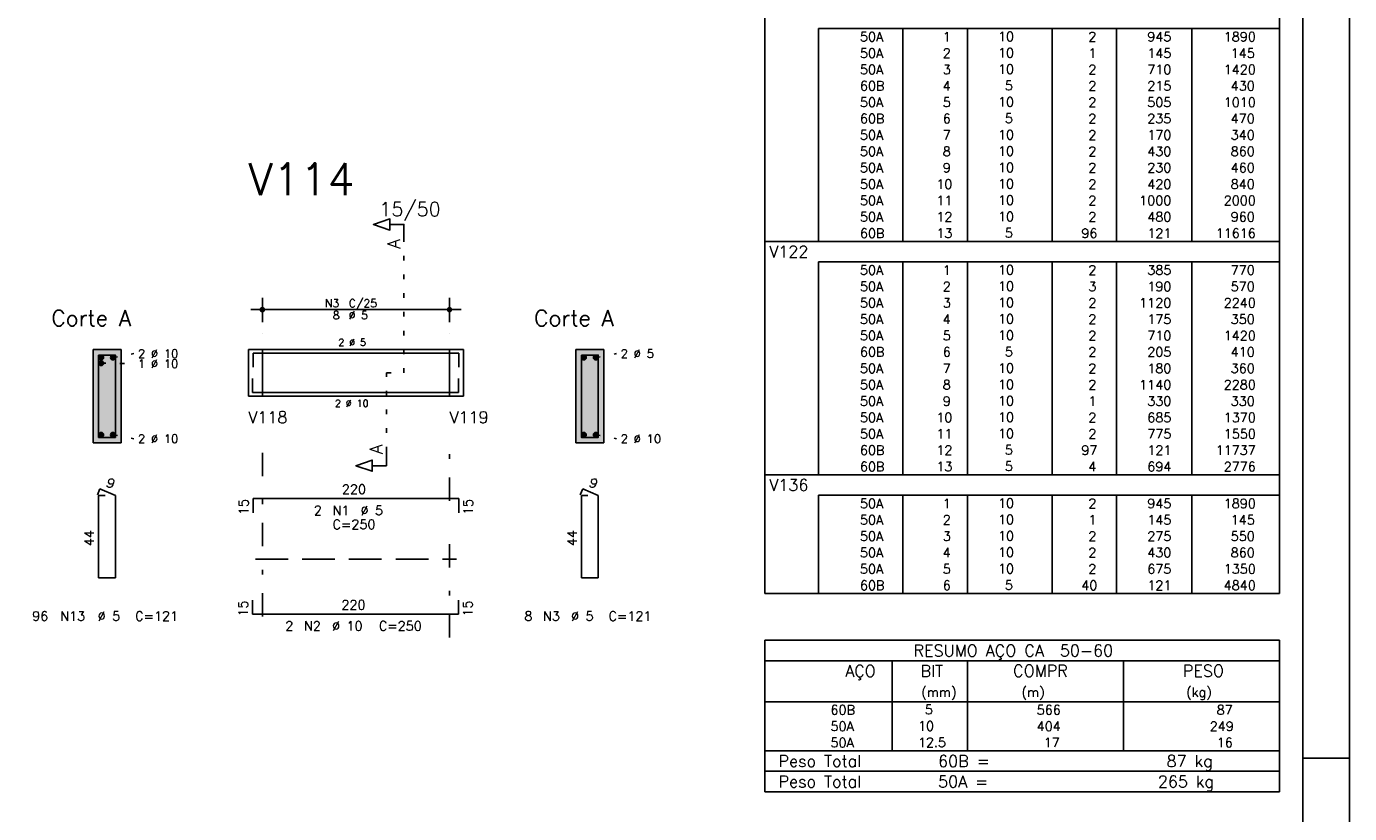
# Model space of a CAD drawing. Extents: x 0 to 84.1, y 0 to 59.4.
# Tile 6 of 7: x 55.8 to 84.1, y 28.5 to 45.3. Entities that reach past the tile are written whole.
import ezdxf

# ---------------------------------------------------------------- set-up
doc = ezdxf.new("R2010")
doc.units = 0
for name, pattern in [('ESTILO_TQS_0001', [1, 0.7, -0.3]), ('ESTILO_TQS_0002', [0.4, 0.1, -0.3]), ('ESTILO_TQS_0003', [1.5, 0.5, -0.4, 0.1, -0.5])]:
    doc.linetypes.add(name, pattern=pattern)
for name, color, linetype in [('1', 1, 'CONTINUOUS'), ('10', 10, 'CONTINUOUS'), ('2', 2, 'CONTINUOUS'), ('4', 4, 'CONTINUOUS'), ('6', 6, 'CONTINUOUS'), ('7', 7, 'CONTINUOUS')]:
    doc.layers.add(name, color=color, linetype=linetype)
doc.styles.get("Standard").update_dxf_attribs({"font": 'ROMANS.SHX'})

msp = doc.modelspace()

# ---------------------------------------------------------------- linework, layer by layer
at = {"layer": '1', "linetype": 'ESTILO_TQS_0002'}
for p, q in [((63.885, 37.94), (63.885, 40.81)), ((57.665, 38.265), (58.11, 38.35)), ((60.56, 38.44), (60.86, 38.44)), ((60.86, 38.44), (60.86, 37.44)), ((64.86, 38.44), (64.86, 37.44)), ((64.86, 38.44), (65.16, 38.44)), ((67.985, 38.265), (68.43, 38.35)), ((57.415, 38.145), (58.11, 38.134)), ((63.51, 36.255), (63.51, 37.94)), ((63.51, 37.94), (63.885, 37.94)), ((60.56, 37.44), (60.86, 37.44)), ((64.86, 37.44), (65.16, 37.44)), ((57.665, 36.615), (58.11, 36.53)), ((67.985, 36.615), (68.43, 36.53))]:
    msp.add_line(p, q, dxfattribs=at)
at = {"layer": '1', "linetype": 'ESTILO_TQS_0001'}
msp.add_line((60.71, 33.955), (65.01, 33.955), dxfattribs=at)
at = {"layer": '1', "linetype": 'CONTINUOUS'}
for centre in [(57.415, 38.265), (57.415, 38.145), (57.665, 38.265), (67.735, 38.265), (67.985, 38.265), (57.415, 36.615), (57.665, 36.615), (67.735, 36.615), (67.985, 36.615)]:
    msp.add_circle(centre, 0.05, dxfattribs=at)
for points in [[(57.465, 38.265), (57.39, 38.308301), (57.368015, 38.282101)], [(57.465, 38.265), (57.368015, 38.282101), (57.368015, 38.247899)], [(57.465, 38.265), (57.368015, 38.247899), (57.39, 38.221699)], [(57.465, 38.145), (57.39, 38.188301), (57.368015, 38.162101)], [(57.465, 38.265), (57.423682, 38.31424), (57.39, 38.308301)], [(57.465, 38.265), (57.39, 38.221699), (57.423682, 38.21576)], [(57.465, 38.145), (57.423682, 38.19424), (57.39, 38.188301)], [(57.465, 38.265), (57.453302, 38.297139), (57.423682, 38.31424)], [(57.465, 38.265), (57.423682, 38.21576), (57.453302, 38.232861)], [(57.465, 38.145), (57.453302, 38.177139), (57.423682, 38.19424)], [(57.465, 38.265), (57.453302, 38.232861), (57.465, 38.265)], [(57.715, 38.265), (57.64, 38.308301), (57.618015, 38.282101)], [(57.715, 38.265), (57.618015, 38.282101), (57.618015, 38.247899)], [(57.715, 38.265), (57.618015, 38.247899), (57.64, 38.221699)], [(57.715, 38.265), (57.673682, 38.31424), (57.64, 38.308301)], [(57.715, 38.265), (57.64, 38.221699), (57.673682, 38.21576)], [(57.715, 38.265), (57.703302, 38.297139), (57.673682, 38.31424)], [(57.715, 38.265), (57.673682, 38.21576), (57.703302, 38.232861)], [(57.715, 38.265), (57.703302, 38.232861), (57.715, 38.265)], [(67.785, 38.265), (67.71, 38.308301), (67.688015, 38.282101)], [(67.785, 38.265), (67.688015, 38.282101), (67.688015, 38.247899)], [(67.785, 38.265), (67.688015, 38.247899), (67.71, 38.221699)], [(67.785, 38.265), (67.743682, 38.31424), (67.71, 38.308301)], [(67.785, 38.265), (67.71, 38.221699), (67.743682, 38.21576)], [(67.785, 38.265), (67.773302, 38.297139), (67.743682, 38.31424)], [(67.785, 38.265), (67.743682, 38.21576), (67.773302, 38.232861)], [(67.785, 38.265), (67.773302, 38.232861), (67.785, 38.265)], [(68.035, 38.265), (67.96, 38.308301), (67.938015, 38.282101)], [(68.035, 38.265), (67.938015, 38.282101), (67.938015, 38.247899)], [(68.035, 38.265), (67.938015, 38.247899), (67.96, 38.221699)], [(68.035, 38.265), (67.993682, 38.31424), (67.96, 38.308301)], [(68.035, 38.265), (67.96, 38.221699), (67.993682, 38.21576)], [(68.035, 38.265), (68.023302, 38.297139), (67.993682, 38.31424)], [(68.035, 38.265), (67.993682, 38.21576), (68.023302, 38.232861)], [(68.035, 38.265), (68.023302, 38.232861), (68.035, 38.265)], [(57.465, 38.145), (57.368015, 38.162101), (57.368015, 38.127899)], [(57.465, 38.145), (57.368015, 38.127899), (57.39, 38.101699)], [(57.465, 38.145), (57.39, 38.101699), (57.423682, 38.09576)], [(57.465, 38.145), (57.423682, 38.09576), (57.453302, 38.112861)], [(57.465, 38.145), (57.453302, 38.112861), (57.465, 38.145)], [(57.465, 36.615), (57.39, 36.658301), (57.368015, 36.632101)], [(57.465, 36.615), (57.368015, 36.632101), (57.368015, 36.597899)], [(57.465, 36.615), (57.368015, 36.597899), (57.39, 36.571699)], [(57.465, 36.615), (57.423682, 36.66424), (57.39, 36.658301)], [(57.465, 36.615), (57.39, 36.571699), (57.423682, 36.56576)], [(57.465, 36.615), (57.453302, 36.647139), (57.423682, 36.66424)], [(57.465, 36.615), (57.423682, 36.56576), (57.453302, 36.582861)], [(57.465, 36.615), (57.453302, 36.582861), (57.465, 36.615)], [(57.715, 36.615), (57.64, 36.658301), (57.618015, 36.632101)], [(57.715, 36.615), (57.618015, 36.632101), (57.618015, 36.597899)], [(57.715, 36.615), (57.618015, 36.597899), (57.64, 36.571699)], [(57.715, 36.615), (57.673682, 36.66424), (57.64, 36.658301)], [(57.715, 36.615), (57.64, 36.571699), (57.673682, 36.56576)], [(57.715, 36.615), (57.703302, 36.647139), (57.673682, 36.66424)], [(57.715, 36.615), (57.673682, 36.56576), (57.703302, 36.582861)], [(57.715, 36.615), (57.703302, 36.582861), (57.715, 36.615)], [(67.785, 36.615), (67.71, 36.658301), (67.688015, 36.632101)], [(67.785, 36.615), (67.688015, 36.632101), (67.688015, 36.597899)], [(67.785, 36.615), (67.688015, 36.597899), (67.71, 36.571699)], [(67.785, 36.615), (67.743682, 36.66424), (67.71, 36.658301)], [(67.785, 36.615), (67.71, 36.571699), (67.743682, 36.56576)], [(67.785, 36.615), (67.773302, 36.647139), (67.743682, 36.66424)], [(67.785, 36.615), (67.743682, 36.56576), (67.773302, 36.582861)], [(67.785, 36.615), (67.773302, 36.582861), (67.785, 36.615)], [(68.035, 36.615), (67.96, 36.658301), (67.938015, 36.632101)], [(68.035, 36.615), (67.938015, 36.632101), (67.938015, 36.597899)], [(68.035, 36.615), (67.938015, 36.597899), (67.96, 36.571699)], [(68.035, 36.615), (67.993682, 36.66424), (67.96, 36.658301)], [(68.035, 36.615), (67.96, 36.571699), (67.993682, 36.56576)], [(68.035, 36.615), (68.023302, 36.647139), (67.993682, 36.66424)], [(68.035, 36.615), (67.993682, 36.56576), (68.023302, 36.582861)], [(68.035, 36.615), (68.023302, 36.582861), (68.035, 36.615)]]:
    msp.add_solid(points, dxfattribs=at)
at = {"layer": '10', "linetype": 'CONTINUOUS'}
for points in [[(57.84, 36.44), (57.84, 38.44), (57.24, 38.44)], [(57.84, 36.44), (57.24, 38.44), (57.24, 36.44)], [(68.16, 36.44), (68.16, 38.44), (67.56, 38.44)], [(68.16, 36.44), (67.56, 38.44), (67.56, 36.44)], [(57.84, 36.44), (57.24, 36.44), (57.84, 36.44)], [(68.16, 36.44), (67.56, 36.44), (68.16, 36.44)]]:
    msp.add_solid(points, dxfattribs=at)
at = {"layer": '2', "linetype": 'CONTINUOUS'}
for p, q in [((84.100006, 0), (84.100006, 59.400002)), ((71.6, 45.297507), (71.6, 45.735007)), ((82.6, 45.297507), (82.6, 45.735007)), ((71.6, 44.947507), (71.6, 45.297507)), ((82.6, 45.297507), (72.75, 45.297507)), ((72.75, 45.297507), (72.75, 44.947507)), ((74.55, 45.297507), (74.55, 44.947507)), ((75.93, 45.297507), (75.93, 44.947507)), ((77.74, 45.297507), (77.74, 44.947507)), ((79.12, 45.297507), (79.12, 44.947507)), ((80.73, 45.297507), (80.73, 44.947507)), ((82.6, 44.947507), (82.6, 45.297507)), ((71.6, 44.597507), (71.6, 44.947507)), ((72.75, 44.947507), (72.75, 44.597507)), ((74.55, 44.947507), (74.55, 44.597507)), ((75.93, 44.947507), (75.93, 44.597507)), ((77.74, 44.947507), (77.74, 44.597507)), ((79.12, 44.947507), (79.12, 44.597507)), ((80.73, 44.947507), (80.73, 44.597507)), ((82.6, 44.597507), (82.6, 44.947507)), ((71.6, 44.247507), (71.6, 44.597507)), ((72.75, 44.597507), (72.75, 44.247507)), ((74.55, 44.597507), (74.55, 44.247507)), ((75.93, 44.597507), (75.93, 44.247507)), ((77.74, 44.597507), (77.74, 44.247507)), ((79.12, 44.597507), (79.12, 44.247507)), ((80.73, 44.597507), (80.73, 44.247507)), ((82.6, 44.247507), (82.6, 44.597507)), ((71.6, 43.897507), (71.6, 44.247507)), ((72.75, 44.247507), (72.75, 43.897507)), ((74.55, 44.247507), (74.55, 43.897507)), ((75.93, 44.247507), (75.93, 43.897507)), ((77.74, 44.247507), (77.74, 43.897507)), ((79.12, 44.247507), (79.12, 43.897507)), ((80.73, 44.247507), (80.73, 43.897507)), ((82.6, 43.897507), (82.6, 44.247507)), ((71.6, 43.547507), (71.6, 43.897507)), ((72.75, 43.897507), (72.75, 43.547507)), ((74.55, 43.897507), (74.55, 43.547507)), ((75.93, 43.897507), (75.93, 43.547507)), ((77.74, 43.897507), (77.74, 43.547507)), ((79.12, 43.897507), (79.12, 43.547507)), ((80.73, 43.897507), (80.73, 43.547507)), ((82.6, 43.547507), (82.6, 43.897507)), ((71.6, 43.197507), (71.6, 43.547507)), ((72.75, 43.547507), (72.75, 43.197507)), ((74.55, 43.547507), (74.55, 43.197507)), ((75.93, 43.547507), (75.93, 43.197507)), ((77.74, 43.547507), (77.74, 43.197507)), ((79.12, 43.547507), (79.12, 43.197507)), ((80.73, 43.547507), (80.73, 43.197507)), ((82.6, 43.197507), (82.6, 43.547507)), ((71.6, 42.847508), (71.6, 43.197507)), ((72.75, 43.197507), (72.75, 42.847508)), ((74.55, 43.197507), (74.55, 42.847508)), ((75.93, 43.197507), (75.93, 42.847508)), ((77.74, 43.197507), (77.74, 42.847508)), ((79.12, 43.197507), (79.12, 42.847508)), ((80.73, 43.197507), (80.73, 42.847508)), ((82.6, 42.847508), (82.6, 43.197507)), ((71.6, 42.497508), (71.6, 42.847508)), ((72.75, 42.847508), (72.75, 42.497508)), ((74.55, 42.847508), (74.55, 42.497508)), ((75.93, 42.847508), (75.93, 42.497508)), ((77.74, 42.847508), (77.74, 42.497508)), ((79.12, 42.847508), (79.12, 42.497508)), ((80.73, 42.847508), (80.73, 42.497508)), ((82.6, 42.497508), (82.6, 42.847508)), ((71.6, 42.147508), (71.6, 42.497508)), ((72.75, 42.497508), (72.75, 42.147508)), ((74.55, 42.497508), (74.55, 42.147508)), ((75.93, 42.497508), (75.93, 42.147508)), ((77.74, 42.497508), (77.74, 42.147508)), ((79.12, 42.497508), (79.12, 42.147508)), ((80.73, 42.497508), (80.73, 42.147508)), ((82.6, 42.147508), (82.6, 42.497508)), ((71.6, 41.797508), (71.6, 42.147508)), ((72.75, 42.147508), (72.75, 41.797508)), ((74.55, 42.147508), (74.55, 41.797508)), ((75.93, 42.147508), (75.93, 41.797508)), ((77.74, 42.147508), (77.74, 41.797508)), ((79.12, 42.147508), (79.12, 41.797508)), ((80.73, 42.147508), (80.73, 41.797508)), ((82.6, 41.797508), (82.6, 42.147508)), ((71.6, 41.447508), (71.6, 41.797508)), ((72.75, 41.797508), (72.75, 41.447508)), ((74.55, 41.797508), (74.55, 41.447508)), ((75.93, 41.797508), (75.93, 41.447508)), ((77.74, 41.797508), (77.74, 41.447508)), ((79.12, 41.797508), (79.12, 41.447508)), ((80.73, 41.797508), (80.73, 41.447508)), ((82.6, 41.447508), (82.6, 41.797508)), ((71.6, 41.097508), (71.6, 41.447508)), ((72.75, 41.447508), (72.75, 41.097508)), ((74.55, 41.447508), (74.55, 41.097508)), ((75.93, 41.447508), (75.93, 41.097508)), ((77.74, 41.447508), (77.74, 41.097508)), ((79.12, 41.447508), (79.12, 41.097508)), ((80.73, 41.447508), (80.73, 41.097508)), ((82.6, 41.097508), (82.6, 41.447508)), ((71.6, 40.747508), (71.6, 41.097508)), ((72.75, 41.097508), (72.75, 40.747508)), ((74.55, 41.097508), (74.55, 40.747508)), ((75.93, 41.097508), (75.93, 40.747508)), ((77.74, 41.097508), (77.74, 40.747508)), ((79.12, 41.097508), (79.12, 40.747508)), ((80.73, 41.097508), (80.73, 40.747508)), ((82.6, 40.747508), (82.6, 41.097508)), ((71.6, 40.310008), (71.6, 40.747508)), ((71.6, 40.747508), (82.6, 40.747508)), ((82.6, 40.310008), (82.6, 40.747508)), ((71.6, 39.960008), (71.6, 40.310008)), ((82.6, 40.310008), (72.75, 40.310008)), ((72.75, 40.310008), (72.75, 39.960008)), ((74.55, 40.310008), (74.55, 39.960008)), ((75.93, 40.310008), (75.93, 39.960008)), ((77.74, 40.310008), (77.74, 39.960008)), ((79.12, 40.310008), (79.12, 39.960008)), ((80.73, 40.310008), (80.73, 39.960008)), ((82.6, 39.960008), (82.6, 40.310008)), ((71.6, 39.610008), (71.6, 39.960008)), ((72.75, 39.960008), (72.75, 39.610008)), ((74.55, 39.960008), (74.55, 39.610008)), ((75.93, 39.960008), (75.93, 39.610008)), ((77.74, 39.960008), (77.74, 39.610008)), ((79.12, 39.960008), (79.12, 39.610008)), ((80.73, 39.960008), (80.73, 39.610008)), ((82.6, 39.610008), (82.6, 39.960008)), ((71.6, 39.260008), (71.6, 39.610008)), ((72.75, 39.610008), (72.75, 39.260008)), ((74.55, 39.610008), (74.55, 39.260008)), ((75.93, 39.610008), (75.93, 39.260008)), ((77.74, 39.610008), (77.74, 39.260008)), ((79.12, 39.610008), (79.12, 39.260008)), ((80.73, 39.610008), (80.73, 39.260008)), ((82.6, 39.260008), (82.6, 39.610008)), ((60.86, 39.02), (60.86, 39.54)), ((64.86, 39.02), (64.86, 39.54)), ((60.61, 39.29), (65.11, 39.29)), ((71.6, 38.910008), (71.6, 39.260008)), ((72.75, 39.260008), (72.75, 38.910008)), ((74.55, 39.260008), (74.55, 38.910008)), ((75.93, 39.260008), (75.93, 38.910008)), ((77.74, 39.260008), (77.74, 38.910008)), ((79.12, 39.260008), (79.12, 38.910008)), ((80.73, 39.260008), (80.73, 38.910008)), ((82.6, 38.910008), (82.6, 39.260008)), ((60.86, 38.77), (60.86, 38.77)), ((64.86, 38.77), (64.86, 38.77)), ((71.6, 38.560009), (71.6, 38.910008)), ((72.75, 38.910008), (72.75, 38.560009)), ((74.55, 38.910008), (74.55, 38.560009)), ((75.93, 38.910008), (75.93, 38.560009)), ((77.74, 38.910008), (77.74, 38.560009)), ((79.12, 38.910008), (79.12, 38.560009)), ((80.73, 38.910008), (80.73, 38.560009)), ((82.6, 38.560009), (82.6, 38.910008)), ((71.6, 38.210009), (71.6, 38.560009)), ((72.75, 38.560009), (72.75, 38.210009)), ((74.55, 38.560009), (74.55, 38.210009)), ((75.93, 38.560009), (75.93, 38.210009)), ((77.74, 38.560009), (77.74, 38.210009)), ((79.12, 38.560009), (79.12, 38.210009)), ((80.73, 38.560009), (80.73, 38.210009)), ((82.6, 38.210009), (82.6, 38.560009)), ((57.84, 38.44), (57.24, 38.44)), ((57.24, 38.44), (57.24, 36.44)), ((57.84, 36.44), (57.84, 38.44)), ((60.56, 38.44), (60.56, 37.44)), ((60.56, 38.44), (60.56, 37.44)), ((60.56, 38.44), (60.56, 37.44)), ((60.56, 38.44), (60.86, 38.44)), ((60.86, 38.44), (64.86, 38.44)), ((60.86, 38.44), (60.86, 37.44)), ((64.86, 38.44), (64.86, 37.44)), ((64.86, 38.44), (64.86, 37.44)), ((64.86, 38.44), (65.16, 38.44)), ((65.16, 38.44), (65.16, 37.44)), ((65.16, 38.44), (65.16, 37.44)), ((68.16, 38.44), (67.56, 38.44)), ((67.56, 38.44), (67.56, 36.44)), ((68.16, 36.44), (68.16, 38.44)), ((71.6, 37.860009), (71.6, 38.210009)), ((72.75, 38.210009), (72.75, 37.860009)), ((74.55, 38.210009), (74.55, 37.860009)), ((75.93, 38.210009), (75.93, 37.860009)), ((77.74, 38.210009), (77.74, 37.860009)), ((79.12, 38.210009), (79.12, 37.860009)), ((80.73, 38.210009), (80.73, 37.860009)), ((82.6, 37.860009), (82.6, 38.210009)), ((71.6, 37.510009), (71.6, 37.860009)), ((72.75, 37.860009), (72.75, 37.510009)), ((74.55, 37.860009), (74.55, 37.510009)), ((75.93, 37.860009), (75.93, 37.510009)), ((77.74, 37.860009), (77.74, 37.510009)), ((79.12, 37.860009), (79.12, 37.510009)), ((80.73, 37.860009), (80.73, 37.510009)), ((82.6, 37.510009), (82.6, 37.860009)), ((60.56, 37.44), (60.86, 37.44)), ((60.86, 37.44), (64.86, 37.44)), ((64.86, 37.44), (65.16, 37.44)), ((71.6, 37.160009), (71.6, 37.510009)), ((72.75, 37.510009), (72.75, 37.160009)), ((74.55, 37.510009), (74.55, 37.160009)), ((75.93, 37.510009), (75.93, 37.160009)), ((77.74, 37.510009), (77.74, 37.160009)), ((79.12, 37.510009), (79.12, 37.160009)), ((80.73, 37.510009), (80.73, 37.160009)), ((82.6, 37.160009), (82.6, 37.510009)), ((71.6, 36.810009), (71.6, 37.160009)), ((72.75, 37.160009), (72.75, 36.810009)), ((74.55, 37.160009), (74.55, 36.810009)), ((75.93, 37.160009), (75.93, 36.810009)), ((77.74, 37.160009), (77.74, 36.810009)), ((79.12, 37.160009), (79.12, 36.810009)), ((80.73, 37.160009), (80.73, 36.810009)), ((82.6, 36.810009), (82.6, 37.160009)), ((71.6, 36.460009), (71.6, 36.810009)), ((72.75, 36.810009), (72.75, 36.460009)), ((74.55, 36.810009), (74.55, 36.460009)), ((75.93, 36.810009), (75.93, 36.460009)), ((77.74, 36.810009), (77.74, 36.460009)), ((79.12, 36.810009), (79.12, 36.460009)), ((80.73, 36.810009), (80.73, 36.460009)), ((82.6, 36.460009), (82.6, 36.810009)), ((57.24, 36.44), (57.84, 36.44)), ((67.56, 36.44), (68.16, 36.44)), ((71.6, 36.110009), (71.6, 36.460009)), ((72.75, 36.460009), (72.75, 36.110009)), ((74.55, 36.460009), (74.55, 36.110009)), ((75.93, 36.460009), (75.93, 36.110009)), ((77.74, 36.460009), (77.74, 36.110009)), ((79.12, 36.460009), (79.12, 36.110009)), ((80.73, 36.460009), (80.73, 36.110009)), ((82.6, 36.110009), (82.6, 36.460009)), ((71.6, 35.760009), (71.6, 36.110009)), ((72.75, 36.110009), (72.75, 35.760009)), ((74.55, 36.110009), (74.55, 35.760009)), ((75.93, 36.110009), (75.93, 35.760009)), ((77.74, 36.110009), (77.74, 35.760009)), ((79.12, 36.110009), (79.12, 35.760009)), ((80.73, 36.110009), (80.73, 35.760009)), ((82.6, 35.760009), (82.6, 36.110009)), ((71.6, 35.322509), (71.6, 35.760009)), ((71.6, 35.760009), (82.6, 35.760009)), ((82.6, 35.322509), (82.6, 35.760009)), ((71.6, 34.972509), (71.6, 35.322509)), ((82.6, 35.322509), (72.75, 35.322509)), ((72.75, 35.322509), (72.75, 34.972509)), ((74.55, 35.322509), (74.55, 34.972509)), ((75.93, 35.322509), (75.93, 34.972509)), ((77.74, 35.322509), (77.74, 34.972509)), ((79.12, 35.322509), (79.12, 34.972509)), ((80.73, 35.322509), (80.73, 34.972509)), ((82.6, 34.972509), (82.6, 35.322509)), ((71.6, 34.62251), (71.6, 34.972509)), ((72.75, 34.972509), (72.75, 34.62251)), ((74.55, 34.972509), (74.55, 34.62251)), ((75.93, 34.972509), (75.93, 34.62251)), ((77.74, 34.972509), (77.74, 34.62251)), ((79.12, 34.972509), (79.12, 34.62251)), ((80.73, 34.972509), (80.73, 34.62251)), ((82.6, 34.62251), (82.6, 34.972509)), ((71.6, 34.27251), (71.6, 34.62251)), ((72.75, 34.62251), (72.75, 34.27251)), ((74.55, 34.62251), (74.55, 34.27251)), ((75.93, 34.62251), (75.93, 34.27251)), ((77.74, 34.62251), (77.74, 34.27251)), ((79.12, 34.62251), (79.12, 34.27251)), ((80.73, 34.62251), (80.73, 34.27251)), ((82.6, 34.27251), (82.6, 34.62251)), ((71.6, 33.92251), (71.6, 34.27251)), ((72.75, 34.27251), (72.75, 33.92251)), ((74.55, 34.27251), (74.55, 33.92251)), ((75.93, 34.27251), (75.93, 33.92251)), ((77.74, 34.27251), (77.74, 33.92251)), ((79.12, 34.27251), (79.12, 33.92251)), ((80.73, 34.27251), (80.73, 33.92251)), ((82.6, 33.92251), (82.6, 34.27251)), ((71.6, 33.57251), (71.6, 33.92251)), ((72.75, 33.92251), (72.75, 33.57251)), ((74.55, 33.92251), (74.55, 33.57251)), ((75.93, 33.92251), (75.93, 33.57251)), ((77.74, 33.92251), (77.74, 33.57251)), ((79.12, 33.92251), (79.12, 33.57251)), ((80.73, 33.92251), (80.73, 33.57251)), ((82.6, 33.57251), (82.6, 33.92251)), ((71.6, 33.22251), (71.6, 33.57251)), ((72.75, 33.57251), (72.75, 33.22251)), ((74.55, 33.57251), (74.55, 33.22251)), ((75.93, 33.57251), (75.93, 33.22251)), ((77.74, 33.57251), (77.74, 33.22251)), ((79.12, 33.57251), (79.12, 33.22251)), ((80.73, 33.57251), (80.73, 33.22251)), ((82.6, 33.22251), (82.6, 33.57251)), ((71.6, 33.22251), (82.6, 33.22251)), ((71.6, 32.22251), (71.6, 30.91001)), ((71.6, 32.22251), (82.6, 32.22251)), ((82.6, 32.22251), (82.6, 30.91001)), ((71.6, 31.78501), (82.6, 31.78501)), ((74.32, 30.91001), (74.32, 31.78501)), ((75.93, 30.91001), (75.93, 31.78501)), ((79.265, 30.91001), (79.265, 31.78501)), ((71.6, 30.91001), (82.6, 30.91001)), ((71.6, 30.56001), (71.6, 30.91001)), ((74.32, 30.91001), (74.32, 30.56001)), ((75.93, 30.56001), (75.93, 30.91001)), ((79.265, 30.91001), (79.265, 30.56001)), ((82.6, 30.56001), (82.6, 30.91001)), ((71.6, 30.210009), (71.6, 30.56001)), ((74.32, 30.56001), (74.32, 30.21001)), ((75.93, 30.210009), (75.93, 30.56001)), ((79.265, 30.56001), (79.265, 30.210009)), ((82.6, 30.210009), (82.6, 30.56001)), ((71.6, 29.860009), (71.6, 30.210009)), ((74.32, 30.210009), (74.32, 29.860009)), ((75.93, 29.860009), (75.93, 30.210009)), ((79.265, 30.210009), (79.265, 29.860009)), ((82.6, 29.860009), (82.6, 30.210009)), ((71.6, 29.860009), (82.6, 29.860009)), ((71.6, 29.422509), (71.6, 29.860009)), ((71.6, 29.860009), (82.6, 29.860009)), ((82.6, 29.422509), (82.6, 29.860009)), ((84.100006, 29.700001), (83.100006, 29.700001)), ((82.6, 29.422509), (71.6, 29.422509)), ((71.6, 28.985009), (71.6, 29.422509)), ((71.6, 29.422509), (82.6, 29.422509)), ((82.6, 28.985009), (82.6, 29.422509)), ((82.6, 28.985009), (71.6, 28.985009)), ((71.6, 28.985009), (82.6, 28.985009))]:
    msp.add_line(p, q, dxfattribs=at)
at = {"layer": '2', "linetype": 'ESTILO_TQS_0003'}
for p, q in [((60.86, 32.732), (60.86, 36.24)), ((64.86, 35.202), (64.86, 36.24)), ((64.86, 32.28), (64.86, 34.398))]:
    msp.add_line(p, q, dxfattribs=at)
at = {"layer": '2', "linetype": 'CONTINUOUS'}
for points in [[(83.100006, 1), (2.5, 1), (2.5, 58.400002), (83.100006, 58.400002), (83.100006, 1)], [(63.885, 40.81), (63.885, 41.11), (63.585, 41.11), (63.585, 40.99), (63.235, 41.11), (63.585, 41.23), (63.585, 41.11)], [(63.51, 36.255), (63.51, 35.955), (63.21, 35.955), (63.21, 35.835), (62.86, 35.955), (63.21, 36.075), (63.21, 35.955)]]:
    msp.add_lwpolyline(points, dxfattribs=at)
for centre, radius in [((60.86, 39.29), 0.041625), ((64.86, 39.29), 0.041625), ((60.86, 39.29), 0.02075), ((64.86, 39.29), 0.02075)]:
    msp.add_circle(centre, radius, dxfattribs=at)
at = {"layer": '4', "linetype": 'CONTINUOUS'}
for p, q in [((60.66, 38.06), (60.66, 38.36)), ((60.66, 38.36), (65.06, 38.36)), ((65.06, 38.36), (65.06, 38.06)), ((60.65, 37.82), (60.65, 37.52)), ((65.05, 37.52), (65.05, 37.82)), ((60.65, 37.52), (65.05, 37.52))]:
    msp.add_line(p, q, dxfattribs=at)
for points in [[(57.36, 38.32), (57.36, 36.56), (57.72, 36.56), (57.72, 38.32), (57.36, 38.32)], [(67.68, 38.32), (67.68, 36.56), (68.04, 36.56), (68.04, 38.32), (67.68, 38.32)]]:
    msp.add_lwpolyline(points, dxfattribs=at)
at = {"layer": '6', "linetype": 'CONTINUOUS'}
for p, q in [((57.388338, 35.46), (57.333893, 35.33102)), ((57.72, 35.32), (57.388338, 35.46)), ((67.708338, 35.46), (67.653893, 35.33102)), ((68.04, 35.32), (67.708338, 35.46)), ((57.5, 35.32), (57.36, 35.32)), ((57.36, 35.32), (57.36, 33.56)), ((57.72, 33.56), (57.72, 35.32)), ((60.66, 34.95), (60.66, 35.25)), ((60.66, 35.25), (65.06, 35.25)), ((65.06, 35.25), (65.06, 34.95)), ((67.82, 35.32), (67.68, 35.32)), ((67.68, 35.32), (67.68, 33.56)), ((68.04, 33.56), (68.04, 35.32)), ((57.36, 33.56), (57.72, 33.56)), ((67.68, 33.56), (68.04, 33.56)), ((60.65, 33.08), (60.65, 32.78)), ((65.05, 32.78), (65.05, 33.08)), ((60.65, 32.78), (65.05, 32.78))]:
    msp.add_line(p, q, dxfattribs=at)

# ---------------------------------------------------------------- texts
at = {"layer": '2', "linetype": 'CONTINUOUS'}
for s, height, p in [('     50A', 0.2, (72.889661, 45.022507)), ('  1', 0.2, (75.13, 45.022507)), ('   10  ', 0.2, (76.136543, 45.028551)), ('    2', 0.2, (77.92, 45.022507)), ('   945', 0.2, (79.33, 45.022507)), ('   1890', 0.2, (80.963622, 45.022507)), ('     50A', 0.2, (72.889661, 44.672507)), ('  2', 0.2, (75.13, 44.672507)), ('   10  ', 0.2, (76.136543, 44.678551)), ('    1', 0.2, (77.92, 44.672507)), ('   145', 0.2, (79.33, 44.672507)), ('    145', 0.2, (80.963622, 44.672507)), ('     50A', 0.2, (72.889661, 44.322507)), ('  3', 0.2, (75.13, 44.322507)), ('   10  ', 0.2, (76.136543, 44.328551)), ('    2', 0.2, (77.92, 44.322507)), ('   710', 0.2, (79.33, 44.322507)), ('   1420', 0.2, (80.963622, 44.322507)), ('     60B', 0.2, (72.889661, 43.972507)), ('  4', 0.2, (75.13, 43.972507)), ('    5  ', 0.2, (76.136543, 43.978551)), ('    2', 0.2, (77.92, 43.972507)), ('   215', 0.2, (79.33, 43.972507)), ('    430', 0.2, (80.963622, 43.972507)), ('     50A', 0.2, (72.889661, 43.622507)), ('  5', 0.2, (75.13, 43.622507)), ('   10  ', 0.2, (76.136543, 43.628551)), ('    2', 0.2, (77.92, 43.622507)), ('   505', 0.2, (79.33, 43.622507)), ('   1010', 0.2, (80.963622, 43.622507)), ('     60B', 0.2, (72.889661, 43.272507)), ('  6', 0.2, (75.13, 43.272507)), ('    5  ', 0.2, (76.136543, 43.278551)), ('    2', 0.2, (77.92, 43.272507)), ('   235', 0.2, (79.33, 43.272507)), ('    470', 0.2, (80.963622, 43.272507)), ('     50A', 0.2, (72.889661, 42.922507)), ('  7', 0.2, (75.13, 42.922507)), ('   10  ', 0.2, (76.136543, 42.928551)), ('    2', 0.2, (77.92, 42.922507)), ('   170', 0.2, (79.33, 42.922507)), ('    340', 0.2, (80.963622, 42.922507)), ('     50A', 0.2, (72.889661, 42.572507)), ('  8', 0.2, (75.13, 42.572507)), ('   10  ', 0.2, (76.136543, 42.578551)), ('    2', 0.2, (77.92, 42.572507)), ('   430', 0.2, (79.33, 42.572507)), ('    860', 0.2, (80.963622, 42.572507)), ('     50A', 0.2, (72.889661, 42.222508)), ('  9', 0.2, (75.13, 42.222508)), ('   10  ', 0.2, (76.136543, 42.228551)), ('    2', 0.2, (77.92, 42.222508)), ('   230', 0.2, (79.33, 42.222508)), ('    460', 0.2, (80.963622, 42.222508)), ('     50A', 0.2, (72.889661, 41.872508)), (' 10', 0.2, (75.13, 41.872508)), ('   10  ', 0.2, (76.136543, 41.878552)), ('    2', 0.2, (77.92, 41.872508)), ('   420', 0.2, (79.33, 41.872508)), ('    840', 0.2, (80.963622, 41.872508)), ('15/50', 0.3, (63.36, 41.29)), ('     50A', 0.2, (72.889661, 41.522508)), (' 11', 0.2, (75.13, 41.522508)), ('   10  ', 0.2, (76.136543, 41.528552)), ('    2', 0.2, (77.92, 41.522508)), ('  1000', 0.2, (79.33, 41.522508)), ('   2000', 0.2, (80.963622, 41.522508)), ('     50A', 0.2, (72.889661, 41.172508)), (' 12', 0.2, (75.13, 41.172508)), ('   10  ', 0.2, (76.136543, 41.178552)), ('    2', 0.2, (77.92, 41.172508)), ('   480', 0.2, (79.33, 41.172508)), ('    960', 0.2, (80.963622, 41.172508)), ('     60B', 0.2, (72.889661, 40.822508)), (' 13', 0.2, (75.13, 40.822508)), ('    5  ', 0.2, (76.136543, 40.828552)), ('   96', 0.2, (77.92, 40.822508)), ('   121', 0.2, (79.33, 40.822508)), ('  11616', 0.2, (80.963622, 40.822508)), ('V122', 0.25, (71.695798, 40.403758)), ('     50A', 0.2, (72.889661, 40.035008)), ('  1', 0.2, (75.13, 40.035008)), ('   10  ', 0.2, (76.136543, 40.041052)), ('    2', 0.2, (77.92, 40.035008)), ('   385', 0.2, (79.33, 40.035008)), ('    770', 0.2, (80.963622, 40.035008)), ('     50A', 0.2, (72.889661, 39.685008)), ('  2', 0.2, (75.13, 39.685008)), ('   10  ', 0.2, (76.136543, 39.691052)), ('    3', 0.2, (77.92, 39.685008)), ('   190', 0.2, (79.33, 39.685008)), ('    570', 0.2, (80.963622, 39.685008)), ('N3', 0.17, (62.197, 39.341)), ('C/25', 0.17, (62.707, 39.341)), ('     50A', 0.2, (72.889661, 39.335008)), ('  3', 0.2, (75.13, 39.335008)), ('   10  ', 0.2, (76.136543, 39.341052)), ('    2', 0.2, (77.92, 39.335008)), ('  1120', 0.2, (79.33, 39.335008)), ('   2240', 0.2, (80.963622, 39.335008)), ('Corte A', 0.34, (56.35, 38.94)), ('8', 0.17, (62.367, 39.086)), ('%%c 5', 0.17, (62.707, 39.086)), ('Corte A', 0.34, (66.67, 38.94)), ('     50A', 0.2, (72.889661, 38.985008)), ('  4', 0.2, (75.13, 38.985008)), ('   10  ', 0.2, (76.136543, 38.991052)), ('    2', 0.2, (77.92, 38.985008)), ('   175', 0.2, (79.33, 38.985008)), ('    350', 0.2, (80.963622, 38.985008)), ('     50A', 0.2, (72.889661, 38.635008)), ('  5', 0.2, (75.13, 38.635008)), ('   10  ', 0.2, (76.136543, 38.641052)), ('    2', 0.2, (77.92, 38.635008)), ('   710', 0.2, (79.33, 38.635008)), ('   1420', 0.2, (80.963622, 38.635008)), ('2 %%c 5', 0.15, (62.485, 38.515)), ('     60B', 0.2, (72.889661, 38.285008)), ('  6', 0.2, (75.13, 38.285008)), ('    5  ', 0.2, (76.136543, 38.291052)), ('    2', 0.2, (77.92, 38.285008)), ('   205', 0.2, (79.33, 38.285008)), ('    410', 0.2, (80.963622, 38.285008)), ('2 %%c 10', 0.18, (58.2, 38.26)), ('1 %%c 10', 0.18, (58.2, 38.044)), ('2 %%c 5', 0.18, (68.52, 38.26)), ('     50A', 0.2, (72.889661, 37.935009)), ('  7', 0.2, (75.13, 37.935009)), ('   10  ', 0.2, (76.136543, 37.941052)), ('    2', 0.2, (77.92, 37.935009)), ('   180', 0.2, (79.33, 37.935009)), ('    360', 0.2, (80.963622, 37.935009)), ('     50A', 0.2, (72.889661, 37.585009)), ('  8', 0.2, (75.13, 37.585009)), ('   10  ', 0.2, (76.136543, 37.591053)), ('    2', 0.2, (77.92, 37.585009)), ('  1140', 0.2, (79.33, 37.585009)), ('   2280', 0.2, (80.963622, 37.585009)), ('2 %%c 10', 0.15, (62.41, 37.215)), ('     50A', 0.2, (72.889661, 37.235009)), ('  9', 0.2, (75.13, 37.235009)), ('   10  ', 0.2, (76.136543, 37.241053)), ('    1', 0.2, (77.92, 37.235009)), ('   330', 0.2, (79.33, 37.235009)), ('    330', 0.2, (80.963622, 37.235009)), ('V118', 0.25, (60.56, 36.865)), ('V119', 0.25, (64.86, 36.865)), ('     50A', 0.2, (72.889661, 36.885009)), (' 10', 0.2, (75.13, 36.885009)), ('   10  ', 0.2, (76.136543, 36.891053)), ('    2', 0.2, (77.92, 36.885009)), ('   685', 0.2, (79.33, 36.885009)), ('   1370', 0.2, (80.963622, 36.885009)), ('2 %%c 10', 0.18, (58.2, 36.44)), ('2 %%c 10', 0.18, (68.52, 36.44)), ('     50A', 0.2, (72.889661, 36.535009)), (' 11', 0.2, (75.13, 36.535009)), ('   10  ', 0.2, (76.136543, 36.541053)), ('    2', 0.2, (77.92, 36.535009)), ('   775', 0.2, (79.33, 36.535009)), ('   1550', 0.2, (80.963622, 36.535009)), ('     60B', 0.2, (72.889661, 36.185009)), (' 12', 0.2, (75.13, 36.185009)), ('    5  ', 0.2, (76.136543, 36.191053)), ('   97', 0.2, (77.92, 36.185009)), ('   121', 0.2, (79.33, 36.185009)), ('  11737', 0.2, (80.963622, 36.185009)), ('     60B', 0.2, (72.889661, 35.835009)), (' 13', 0.2, (75.13, 35.835009)), ('    5  ', 0.2, (76.136543, 35.841053)), ('    4', 0.2, (77.92, 35.835009)), ('   694', 0.2, (79.33, 35.835009)), ('   2776', 0.2, (80.963622, 35.835009)), ('V136', 0.25, (71.695798, 35.416259)), ('220', 0.2, (62.56, 35.35)), ('2', 0.2, (61.96, 34.9)), ('N1', 0.2, (62.36, 34.9)), ('%%c 5', 0.2, (62.96, 34.9)), ('     50A', 0.2, (72.889661, 35.047509)), ('  1', 0.2, (75.13, 35.047509)), ('   10  ', 0.2, (76.136543, 35.053553)), ('    2', 0.2, (77.92, 35.047509)), ('   945', 0.2, (79.33, 35.047509)), ('   1890', 0.2, (80.963622, 35.047509)), ('C=250', 0.2, (62.36, 34.6)), ('     50A', 0.2, (72.889661, 34.697509)), ('  2', 0.2, (75.13, 34.697509)), ('   10  ', 0.2, (76.136543, 34.703553)), ('    1', 0.2, (77.92, 34.697509)), ('   145', 0.2, (79.33, 34.697509)), ('    145', 0.2, (80.963622, 34.697509)), ('     50A', 0.2, (72.889661, 34.347509)), ('  3', 0.2, (75.13, 34.347509)), ('   10  ', 0.2, (76.136543, 34.353553)), ('    2', 0.2, (77.92, 34.347509)), ('   275', 0.2, (79.33, 34.347509)), ('    550', 0.2, (80.963622, 34.347509)), ('     50A', 0.2, (72.889661, 33.99751)), ('  4', 0.2, (75.13, 33.99751)), ('   10  ', 0.2, (76.136543, 34.003553)), ('    2', 0.2, (77.92, 33.99751)), ('   430', 0.2, (79.33, 33.99751)), ('    860', 0.2, (80.963622, 33.99751)), ('     50A', 0.2, (72.889661, 33.64751)), ('  5', 0.2, (75.13, 33.64751)), ('   10  ', 0.2, (76.136543, 33.653554)), ('    2', 0.2, (77.92, 33.64751)), ('   675', 0.2, (79.33, 33.64751)), ('   1350', 0.2, (80.963622, 33.64751)), ('     60B', 0.2, (72.889661, 33.29751)), ('  6', 0.2, (75.13, 33.29751)), ('    5  ', 0.2, (76.136543, 33.303554)), ('   40', 0.2, (77.92, 33.29751)), ('   121', 0.2, (79.33, 33.29751)), ('   4840', 0.2, (80.963622, 33.29751)), ('96', 0.2, (55.94, 32.64)), ('N13', 0.2, (56.54, 32.64)), ('%%c 5', 0.2, (57.34, 32.64)), ('C=121', 0.2, (58.14, 32.64)), ('220', 0.2, (62.55, 32.88)), ('8', 0.2, (66.46, 32.64)), ('N3', 0.2, (66.86, 32.64)), ('%%c 5', 0.2, (67.46, 32.64)), ('C=121', 0.2, (68.26, 32.64)), ('2', 0.2, (61.35, 32.43)), ('N2', 0.2, (61.75, 32.43)), ('%%c 10', 0.2, (62.35, 32.43)), ('C=250', 0.2, (63.35, 32.43)), ('RESUMO AÇO CA  50-60', 0.25, (74.780497, 31.87876)), ('AÇO', 0.25, (73.31958, 31.44126)), ('BIT', 0.25, (74.93, 31.44126)), ('COMPR', 0.25, (76.908841, 31.444861)), ('PESO', 0.25, (80.53784, 31.444861)), ('(mm)', 0.2, (74.943861, 31.01376)), ('(m)', 0.2, (77.086146, 31.01376)), ('(kg)', 0.2, (80.606442, 31.01376)), ('     60B', 0.2, (72.259661, 30.63501)), ('    5  ', 0.2, (74.426542, 30.641054)), ('     566', 0.2, (76.667658, 30.63501)), ('     87', 0.2, (80.515265, 30.63501)), ('     50A', 0.2, (72.259661, 30.285009)), ('   10  ', 0.2, (74.426542, 30.291053)), ('     404', 0.2, (76.667658, 30.28501)), ('    249', 0.2, (80.515265, 30.28501)), ('     50A', 0.2, (72.259661, 29.935009)), ('   12.5', 0.2, (74.426542, 29.941053)), ('      17', 0.2, (76.667658, 29.93501)), ('     16', 0.2, (80.515265, 29.93501)), ('Peso Total        60B =', 0.25, (71.892829, 29.516259)), ('     87 kg', 0.25, (79.257004, 29.516259)), ('Peso Total        50A =', 0.25, (71.892829, 29.078759)), ('    265 kg', 0.25, (79.257004, 29.078759))]:
    msp.add_text(s, height=height, dxfattribs=at).set_placement(p)
for s, height, rotation, p in [('A', 0.272, 90, (63.8034, 40.5924)), ('A', 0.272, 90, (63.4284, 36.2006)), ('9', 0.2, 337.11462, (57.500929, 35.521017)), ('9', 0.2, 337.11462, (67.820929, 35.521017)), ('15', 0.2, 90, (60.56, 34.9)), ('15', 0.2, 90, (65.36, 34.9)), ('44', 0.2, 90, (57.26, 34.24)), ('44', 0.2, 90, (67.58, 34.24)), ('15', 0.2, 90, (60.55, 32.73)), ('15', 0.2, 90, (65.35, 32.73))]:
    msp.add_text(s, height=height, rotation=rotation, dxfattribs=at).set_placement(p)
at = {"layer": '7', "linetype": 'CONTINUOUS'}
msp.add_text('V114', height=0.68, dxfattribs=at).set_placement((60.56, 41.74))

doc.saveas('drawing.dxf')
